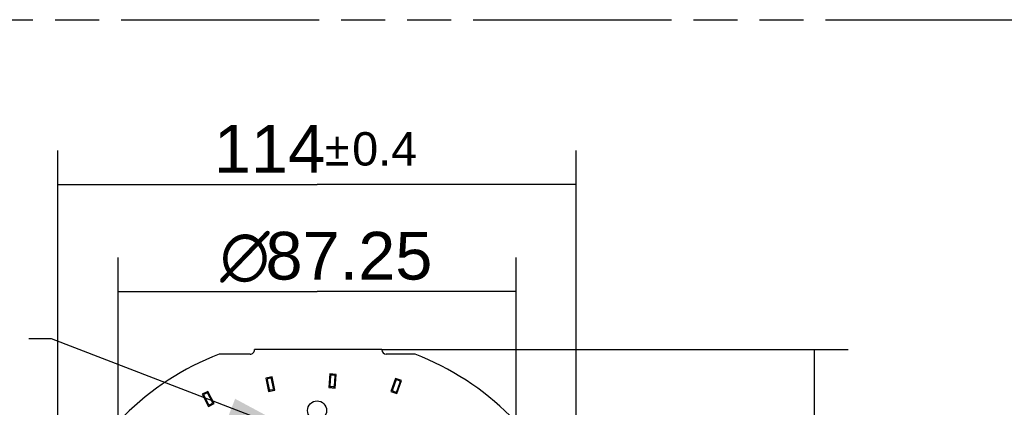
# Model space of a CAD drawing. Header units: millimetres. Extents: x 0 to 210, y 0 to 297.
# Tile 8 of 15: x 77 to 120, y 166 to 183. Entities that reach past the tile are written whole.
import ezdxf
from ezdxf.enums import TextEntityAlignment as Align

# ---------------------------------------------------------------- set-up
doc = ezdxf.new("R2010")
doc.units = ezdxf.units.MM
doc.header["$LTSCALE"] = 19.36
doc.linetypes.add('PHANTOM', pattern=[0.8, 0.45, -0.05, 0.1, -0.05, 0.1, -0.05])
doc.layers.get('0').update_dxf_attribs({"linetype": 'CONTINUOUS'})
for name, color, linetype in [('DEFAULT_3', 7, 'PHANTOM'), ('Z_DIM_2D', 7, 'CONTINUOUS'), ('Z_NOTICE', 7, 'CONTINUOUS')]:
    doc.layers.add(name, color=color, linetype=linetype)
doc.styles.get("Standard").update_dxf_attribs({"font": 'txt', "width": 0.7})
doc.styles.add('TEXTSTYLE_3', font='helveticaneueltw1g-ltcn.otf')
doc.styles.add('TEXTSTYLE_4', font='gdt', dxfattribs={"width": 0.7})
doc.dimstyles.new('DIMSTYLE_1', dxfattribs={"dimtxt": 2.1, "dimasz": 3.5, "dimexe": 1.5, "dimexo": 0, "dimgap": 0.525, "dimtad": 1, "dimdec": 3, "dimlfac": 5, "dimdsep": 46, "dimtxsty": 'TEXTSTYLE_3', "dimblk": '_FILLED', "dimblk1": '_FILLED', "dimblk2": '_FILLED', "dimcen": 0.09, "dimclrt": 5, "dimadec": 0, "dimazin": 0, "dimtol": 1, "dimtp": 0.4, "dimtm": 0.4, "dimtfac": 1, "dimtdec": 3, "dimtofl": 0, "dimtmove": 0, "dimatfit": 3, "dimldrblk": '_FILLED', "dimfxl": 0, "dimtolj": 1, "dimarcsym": 0})
doc.dimstyles.new('DIMSTYLE_9', dxfattribs={"dimtxt": 2.1, "dimasz": 3.5, "dimexe": 1.5, "dimexo": 0, "dimgap": 0.525, "dimtad": 1, "dimdec": 3, "dimdsep": 46, "dimtxsty": 'TEXTSTYLE_3', "dimblk": '_FILLED', "dimblk1": '_FILLED', "dimblk2": '_FILLED', "dimcen": 0.09, "dimclrt": 5, "dimadec": 0, "dimazin": 0, "dimtp": 0.2, "dimtm": 0.2, "dimtfac": 1, "dimtdec": 3, "dimtofl": 0, "dimtmove": 0, "dimatfit": 3, "dimldrblk": '_FILLED', "dimfxl": 0, "dimtolj": 1, "dimarcsym": 0})
doc.dimstyles.get("Standard").update_dxf_attribs({"dimtxt": 3.5, "dimasz": 3.5, "dimexe": 1.5, "dimexo": 0, "dimtad": 1, "dimdec": 3, "dimdsep": 46, "dimtxsty": 'Standard', "dimblk": '_FILLED', "dimblk1": '_FILLED', "dimblk2": '_FILLED', "dimcen": 0.09, "dimclrt": 5, "dimadec": 0, "dimazin": 0, "dimtol": 1, "dimtp": 0.001, "dimtm": 0.001, "dimtfac": 1, "dimtdec": 3, "dimtofl": 0, "dimtmove": 0, "dimatfit": 3, "dimldrblk": '_FILLED', "dimfxl": 0, "dimtolj": 1, "dimarcsym": 0})

# ---------------------------------------------------------------- blocks, each defined once
blk = doc.blocks.new('*D2')
at = {"layer": 'Z_DIM_2D', "color": 2, "linetype": 'Continuous'}
for p, q in [((78.323, 159.51), (78.323, 176.923)), ((101.123, 159.51), (101.123, 176.923)), ((78.323, 175.423), (89.723, 175.423)), ((101.123, 175.423), (89.723, 175.423))]:
    blk.add_line(p, q, dxfattribs=at)
at = {"layer": 'Z_DIM_2D', "color": 5, "linetype": 'Continuous'}
for s, height, style, p in [('114', 2.1, 'TEXTSTYLE_3', (87.632, 175.948)), ('`', 1.47, 'TEXTSTYLE_4', (90.605, 176.263)), ('0.4', 1.47, 'TEXTSTYLE_3', (92.696, 176.263))]:
    blk.add_text(s, height=height, dxfattribs=dict(at, style=style)).set_placement(p, align=Align.CENTER)
blk = doc.blocks.new('_FILLED')
at = {"color": 0, "linetype": 'ByBlock'}
blk.add_solid([(0, 0), (-1, 0.125), (-1, -0.125)], dxfattribs=at)
blk = doc.blocks.new('_NONE')
blk = doc.blocks.new('*D3')
at = {"layer": 'Z_DIM_2D', "color": 2, "linetype": 'Continuous'}
for p, q in [((92.573, 168.165), (113.078, 168.165)), ((111.578, 168.165), (111.578, 156.765)), ((111.578, 145.365), (111.578, 156.765)), ((92.573, 145.365), (113.078, 145.365))]:
    blk.add_line(p, q, dxfattribs=at)
at = {"layer": 'Z_DIM_2D', "color": 5, "linetype": 'Continuous'}
for s, height, style, p in [('0.4', 1.47, 'TEXTSTYLE_3', (110.738, 159.738)), ('`', 1.47, 'TEXTSTYLE_4', (110.738, 157.646)), ('114', 2.1, 'TEXTSTYLE_3', (111.053, 154.673))]:
    blk.add_text(s, height=height, rotation=90, dxfattribs=dict(at, style=style)).set_placement(p, align=Align.CENTER)
blk = doc.blocks.new('*D13')
at = {"layer": 'Z_DIM_2D', "color": 2, "linetype": 'Continuous'}
for p, q in [((80.973, 156.766), (80.976, 172.223)), ((98.473, 156.763), (98.476, 172.22)), ((80.975, 170.723), (89.725, 170.722)), ((98.475, 170.72), (89.725, 170.722))]:
    blk.add_line(p, q, dxfattribs=at)
at = {"layer": 'Z_DIM_2D', "color": 5, "linetype": 'Continuous'}
for s, style, p in [('87.25', 'TEXTSTYLE_3', (91.125, 171.247)), ('n', 'TEXTSTYLE_4', (86.552, 171.247))]:
    blk.add_text(s, height=2.1, dxfattribs=dict(at, style=style)).set_placement(p, align=Align.CENTER)

msp = doc.modelspace()

# ---------------------------------------------------------------- linework, layer by layer
at = {"color": 7, "linetype": 'Continuous'}
for p, q in [((86.97528, 168.16195), (86.97528, 168.16485)), ((92.57313, 168.16485), (86.97528, 168.16485)), ((92.57313, 168.16485), (92.57313, 168.14986)), ((86.77818, 167.96485), (85.41505, 167.96485)), ((94.03131, 167.96485), (92.75813, 167.96485)), ((87.74602, 166.96757), (87.47188, 166.9106)), ((87.47188, 166.9106), (87.59395, 166.32315)), ((87.86809, 166.38012), (87.74602, 166.96757)), ((90.28627, 167.09371), (90.24532, 166.49511)), ((90.56561, 167.0746), (90.28627, 167.09371)), ((90.52467, 166.476), (90.56561, 167.0746)), ((93.17447, 166.89393), (92.97355, 166.32857)), ((93.43831, 166.80016), (93.17447, 166.89393)), ((93.23738, 166.23481), (93.43831, 166.80016)), ((84.92479, 166.32963), (84.67618, 166.20082)), ((85.20083, 165.7969), (84.92479, 166.32963)), ((87.59395, 166.32315), (87.86809, 166.38012)), ((90.24532, 166.49511), (90.52467, 166.476)), ((92.97355, 166.32857), (93.23738, 166.23481)), ((84.67618, 166.20082), (84.95222, 165.66809)), ((84.95222, 165.66809), (85.20083, 165.7969))]:
    msp.add_line(p, q, dxfattribs=at)
at = {"color": 9, "linetype": 'Continuous'}
for p, q in [((87.52732, 166.84041), (87.61684, 166.40962)), ((87.67583, 166.91213), (87.55834, 166.88772)), ((87.81266, 166.45031), (87.72313, 166.88111)), ((90.32071, 167.01117), (90.29069, 166.57219)), ((90.48307, 167.04015), (90.36335, 167.04834)), ((90.49022, 166.55854), (90.52025, 166.99752)), ((93.18537, 166.80515), (93.03803, 166.39056)), ((93.22648, 166.32358), (93.37383, 166.73818)), ((93.34953, 166.78926), (93.23646, 166.82945)), ((84.87216, 166.25731), (84.76561, 166.20211)), ((87.78163, 166.40301), (87.66414, 166.37859)), ((90.44758, 166.52137), (90.32786, 166.52955)), ((93.17539, 166.29929), (93.06232, 166.33947)), ((84.7485, 166.14819), (84.95093, 165.75752)), ((85.12851, 165.84953), (84.92608, 166.2402)), ((85.11139, 165.79561), (85.00485, 165.74041))]:
    msp.add_line(p, q, dxfattribs=at)
at = {"color": 7, "linetype": 'Continuous'}
msp.add_circle((89.72318, 165.48985), 0.42, dxfattribs=at)
for centre, radius, start, end in [((86.77818, 168.16195), 0.1971, 269.999337, 360), ((92.75813, 168.14986), 0.185, 180, 269.999202), ((89.72317, 156.76486), 11.99999, 111.039431, 158.960552), ((89.72319, 156.76486), 11.99999, 21.039452, 68.960548), ((87.56648, 166.84855), 0.04, 101.73913, 191.73913), ((87.68397, 166.87297), 0.04, 11.73913, 101.73913), ((90.36062, 167.00844), 0.04, 86.08696, 176.08696), ((90.48034, 167.00025), 0.04, 356.08696, 86.08696), ((93.22306, 166.79176), 0.04, 70.43478, 160.43478), ((93.33614, 166.75157), 0.04, 340.43478, 70.43478), ((84.89056, 166.2218), 0.04, 27.3913, 117.3913), ((87.656, 166.41776), 0.04, 191.73913, 281.73913), ((87.77349, 166.44217), 0.04, 281.73913, 11.73913), ((90.33059, 166.56946), 0.04, 176.08696, 266.08696), ((90.45031, 166.56127), 0.04, 266.08696, 356.08696), ((93.07572, 166.37716), 0.04, 160.43478, 250.43478), ((93.18879, 166.33698), 0.04, 250.43478, 340.43478), ((84.78402, 166.16659), 0.04, 117.3913, 207.3913), ((85.09299, 165.83113), 0.04, 297.3913, 27.3913), ((84.98644, 165.77592), 0.04, 207.3913, 297.3913)]:
    msp.add_arc(centre, radius, start, end, dxfattribs=at)
at = {"layer": 'DEFAULT_3', "color": 91, "linetype": 'PHANTOM', "true_color": 0x80ff80}
msp.add_line((50.12864, 182.68), (150.12864, 182.68), dxfattribs=at)

# ---------------------------------------------------------------- dimensions: what is measured, and where the dimension line sits
at = {"layer": 'Z_DIM_2D', "color": 2, "linetype": 'Continuous'}
dim = msp.add_linear_dim(base=(101.12318, 175.423), p1=(78.32318, 159.51033), p2=(101.12318, 159.51033), dimstyle='DIMSTYLE_1', override={"dimblk1": 'NONE', "dimblk2": 'NONE', "dimsah": 1}, dxfattribs=at)
dim.commit()
dim.dimension.update_dxf_attribs({"geometry": '*D2', "text_midpoint": (89.72318, 175.423), "dimtype": 160})
dim = msp.add_linear_dim(base=(98.47547, 170.72025), p1=(80.97318, 156.76629), p2=(98.47318, 156.76341), angle=359.990572, text='%%c<>', dimstyle='DIMSTYLE_9', override={"dimblk1": 'NONE', "dimblk2": 'NONE', "dimsah": 1}, dxfattribs=at)
dim.commit()
dim.dimension.update_dxf_attribs({"geometry": '*D13', "text_midpoint": (89.72522, 170.72169), "dimtype": 160})
dim = msp.add_linear_dim(base=(111.57788, 145.36485), p1=(92.57313, 168.16485), p2=(92.57313, 145.36485), angle=270, dimstyle='DIMSTYLE_1', override={"dimblk1": 'NONE', "dimblk2": 'NONE', "dimsah": 1}, dxfattribs=at)
dim.commit()
dim.dimension.update_dxf_attribs({"geometry": '*D3', "text_midpoint": (111.57788, 156.76485), "dimtype": 160})

# ---------------------------------------------------------------- leaders
at = {"layer": 'Z_NOTICE', "color": 2, "linetype": 'Continuous'}
msp.add_leader([(89.22818, 164.33485), (78.05132, 168.64693), (77.04437, 168.64693)], dimstyle='Standard', override={"dimtad": 0}, dxfattribs=at)

doc.saveas('drawing.dxf')
